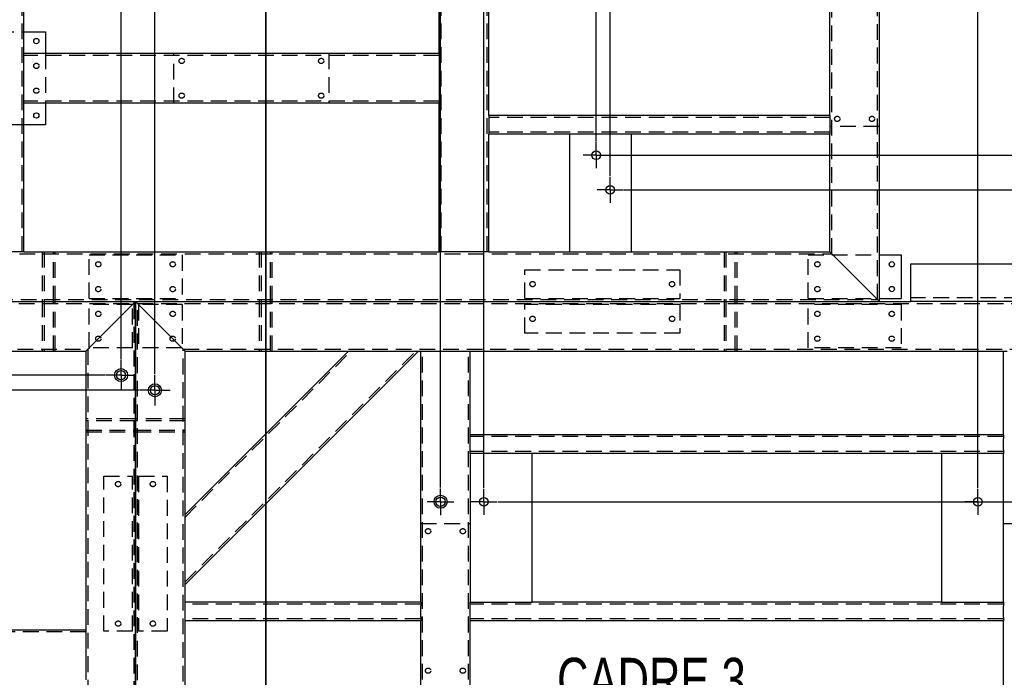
# Model space of a CAD drawing. Header units: millimetres. Extents: x 5 to 3649, y 4 to 418.
# Tile 90 of 105: x 3150 to 3229, y 265 to 318. Entities that reach past the tile are written whole.
import ezdxf

# ---------------------------------------------------------------- set-up
doc = ezdxf.new("R2010")
doc.units = ezdxf.units.MM
doc.header["$PDSIZE"] = -1
doc.linetypes.add('CENTERX2', pattern=[20.32, 12.7, -2.54, 2.54, -2.54])
doc.linetypes.add('HIDDEN', pattern=[1.905, 1.27, -0.635])
for name, color, linetype in [('COTES', 1, 'Continuous'), ('NOTES', 6, 'Continuous'), ('TRAIT-MIXTES', 3, 'CENTERX2'), ('TRAIT-TIRET', 2, 'HIDDEN')]:
    doc.layers.add(name, color=color, linetype=linetype)
doc.layers.add('TRAIT-FORT', color=4, linetype='Continuous', lineweight=25)
doc.styles.add('SLDTEXTSTYLE0', font='TXT', dxfattribs={"width": 0.75})
doc.dimstyles.new('SLDDIMSTYLE10', dxfattribs={"dimtxt": 3, "dimasz": 2, "dimexe": 0, "dimexo": 0.0625, "dimgap": 0.75, "dimtad": 0, "dimtih": 1, "dimtoh": 1, "dimdec": 0, "dimlfac": 20, "dimrnd": 1e-09, "dimzin": 12, "dimdsep": 46, "dimtxsty": 'SLDTEXTSTYLE0', "dimsah": 1, "dimcen": 0.09, "dimadec": 0, "dimazin": 3, "dimtfac": 1, "dimtdec": 0, "dimtofl": 0, "dimtmove": 0, "dimatfit": 3, "dimfxl": 1, "dimfrac": 2, "dimtolj": 1, "dimtzin": 12, "dimarcsym": 0})

# ---------------------------------------------------------------- blocks, each defined once
blk = doc.blocks.new('*D2358')
at = {"layer": 'COTES', "color": 0, "lineweight": -2, "transparency": 16777216}
for p, q in [((3150.622, 384.368), (3150.622, 388.368)), ((3148.606, 380.368), (3150.622, 384.368)), ((3148.606, 327.563), (3148.606, 380.368))]:
    blk.add_line(p, q, dxfattribs=at)
at = {"layer": 'Defpoints', "color": 0, "transparency": 16777216}
for p in [(3150.622, 388.368), (3148.606, 327.501), (3098.238, 295.118)]:
    blk.add_point(p, dxfattribs=at)
at = {"layer": 'COTES', "color": 0, "transparency": 16777216, "insert": (3150.622, 392.493), "char_height": 3, "attachment_point": 5, "rotation": 90, "style": 'SLDTEXTSTYLE0'}
blk.add_mtext('\\A1;1007', dxfattribs=at)
blk = doc.blocks.new('*D2359')
at = {"layer": 'COTES', "color": 0, "lineweight": -2, "transparency": 16777216}
for p, q in [((3157.032, 384.368), (3157.032, 388.368)), ((3158.066, 380.368), (3157.032, 384.368)), ((3158.066, 290.465), (3158.066, 380.368))]:
    blk.add_line(p, q, dxfattribs=at)
at = {"layer": 'Defpoints', "color": 0, "transparency": 16777216}
for p in [(3157.032, 388.368), (3098.238, 295.118), (3158.066, 290.402)]:
    blk.add_point(p, dxfattribs=at)
at = {"layer": 'COTES', "color": 0, "transparency": 16777216, "insert": (3157.032, 392.493), "char_height": 3, "attachment_point": 5, "rotation": 90, "style": 'SLDTEXTSTYLE0'}
blk.add_mtext('\\A1;1197', dxfattribs=at)
blk = doc.blocks.new('*D2360')
at = {"layer": 'COTES', "color": 0, "lineweight": -2, "transparency": 16777216}
for p, q in [((3161.842, 384.368), (3161.842, 388.368)), ((3160.807, 380.368), (3161.842, 384.368)), ((3160.807, 289.244), (3160.807, 380.368))]:
    blk.add_line(p, q, dxfattribs=at)
at = {"layer": 'Defpoints', "color": 0, "transparency": 16777216}
for p in [(3161.842, 388.368), (3098.238, 295.118), (3160.807, 289.182)]:
    blk.add_point(p, dxfattribs=at)
at = {"layer": 'COTES', "color": 0, "transparency": 16777216, "insert": (3161.842, 392.493), "char_height": 3, "attachment_point": 5, "rotation": 90, "style": 'SLDTEXTSTYLE0'}
blk.add_mtext('\\A1;1251', dxfattribs=at)
blk = doc.blocks.new('*D2361')
at = {"layer": 'COTES', "color": 0, "lineweight": -2, "transparency": 16777216}
for p, q in [((3177.63, 384.368), (3177.63, 388.368)), ((3181.788, 380.368), (3177.63, 384.368)), ((3181.788, 344.18), (3181.788, 380.368))]:
    blk.add_line(p, q, dxfattribs=at)
at = {"layer": 'Defpoints', "color": 0, "transparency": 16777216}
for p in [(3177.63, 388.368), (3181.788, 344.118), (3098.238, 295.118)]:
    blk.add_point(p, dxfattribs=at)
at = {"layer": 'COTES', "color": 0, "transparency": 16777216, "insert": (3177.63, 392.493), "char_height": 3, "attachment_point": 5, "rotation": 90, "style": 'SLDTEXTSTYLE0'}
blk.add_mtext('\\A1;1671', dxfattribs=at)
blk = doc.blocks.new('*D2362')
at = {"layer": 'COTES', "color": 0, "lineweight": -2, "transparency": 16777216}
for p, q in [((3182.44, 384.368), (3182.44, 388.368)), ((3182.912, 380.368), (3182.44, 384.368)), ((3182.912, 341.399), (3182.912, 380.368))]:
    blk.add_line(p, q, dxfattribs=at)
at = {"layer": 'Defpoints', "color": 0, "transparency": 16777216}
for p in [(3182.44, 388.368), (3182.912, 341.336), (3098.238, 295.118)]:
    blk.add_point(p, dxfattribs=at)
at = {"layer": 'COTES', "color": 0, "transparency": 16777216, "insert": (3182.44, 392.868), "char_height": 3, "attachment_point": 5, "rotation": 90, "style": 'SLDTEXTSTYLE0'}
blk.add_mtext('\\A1;1693', dxfattribs=at)
blk = doc.blocks.new('*D2363')
at = {"layer": 'COTES', "color": 0, "lineweight": -2, "transparency": 16777216}
for p, q in [((3187.25, 384.368), (3187.25, 388.368)), ((3183.838, 380.368), (3187.25, 384.368)), ((3183.838, 280.105), (3183.838, 380.368))]:
    blk.add_line(p, q, dxfattribs=at)
at = {"layer": 'Defpoints', "color": 0, "transparency": 16777216}
for p in [(3187.25, 388.368), (3098.238, 295.118), (3183.838, 280.043)]:
    blk.add_point(p, dxfattribs=at)
at = {"layer": 'COTES', "color": 0, "transparency": 16777216, "insert": (3187.25, 392.493), "char_height": 3, "attachment_point": 5, "rotation": 90, "style": 'SLDTEXTSTYLE0'}
blk.add_mtext('\\A1;1712', dxfattribs=at)
blk = doc.blocks.new('*D2364')
at = {"layer": 'COTES', "color": 0, "lineweight": -2, "transparency": 16777216}
for p, q in [((3192.06, 384.368), (3192.06, 388.368)), ((3187.338, 380.368), (3192.06, 384.368)), ((3187.338, 280.08), (3187.338, 380.368))]:
    blk.add_line(p, q, dxfattribs=at)
at = {"layer": 'Defpoints', "color": 0, "transparency": 16777216}
for p in [(3192.06, 388.368), (3098.238, 295.118), (3187.338, 280.018)]:
    blk.add_point(p, dxfattribs=at)
at = {"layer": 'COTES', "color": 0, "transparency": 16777216, "insert": (3192.06, 392.868), "char_height": 3, "attachment_point": 5, "rotation": 90, "style": 'SLDTEXTSTYLE0'}
blk.add_mtext('\\A1;1782', dxfattribs=at)
blk = doc.blocks.new('*D2365')
at = {"layer": 'COTES', "color": 0, "lineweight": -2, "transparency": 16777216}
for p, q in [((3196.87, 384.368), (3196.87, 388.368)), ((3196.398, 380.368), (3196.87, 384.368)), ((3196.398, 308.02), (3196.398, 380.368))]:
    blk.add_line(p, q, dxfattribs=at)
at = {"layer": 'Defpoints', "color": 0, "transparency": 16777216}
for p in [(3196.87, 388.368), (3196.398, 307.958), (3098.238, 295.118)]:
    blk.add_point(p, dxfattribs=at)
at = {"layer": 'COTES', "color": 0, "transparency": 16777216, "insert": (3196.87, 392.868), "char_height": 3, "attachment_point": 5, "rotation": 90, "style": 'SLDTEXTSTYLE0'}
blk.add_mtext('\\A1;1963', dxfattribs=at)
blk = doc.blocks.new('*D2366')
at = {"layer": 'COTES', "color": 0, "lineweight": -2, "transparency": 16777216}
for p, q in [((3201.68, 384.368), (3201.68, 388.368)), ((3197.522, 380.368), (3201.68, 384.368)), ((3197.522, 305.239), (3197.522, 380.368))]:
    blk.add_line(p, q, dxfattribs=at)
at = {"layer": 'Defpoints', "color": 0, "transparency": 16777216}
for p in [(3201.68, 388.368), (3197.522, 305.176), (3098.238, 295.118)]:
    blk.add_point(p, dxfattribs=at)
at = {"layer": 'COTES', "color": 0, "transparency": 16777216, "insert": (3201.68, 392.868), "char_height": 3, "attachment_point": 5, "rotation": 90, "style": 'SLDTEXTSTYLE0'}
blk.add_mtext('\\A1;1986', dxfattribs=at)
blk = doc.blocks.new('*D2367')
at = {"layer": 'COTES', "color": 0, "lineweight": -2, "transparency": 16777216}
for p, q in [((3226.533, 384.368), (3226.533, 388.368)), ((3227.188, 380.368), (3226.533, 384.368)), ((3227.188, 280.08), (3227.188, 380.368))]:
    blk.add_line(p, q, dxfattribs=at)
at = {"layer": 'Defpoints', "color": 0, "transparency": 16777216}
for p in [(3226.533, 388.368), (3098.238, 295.118), (3227.188, 280.018)]:
    blk.add_point(p, dxfattribs=at)
at = {"layer": 'COTES', "color": 0, "transparency": 16777216, "insert": (3226.533, 393.243), "char_height": 3, "attachment_point": 5, "rotation": 90, "style": 'SLDTEXTSTYLE0'}
blk.add_mtext('\\A1;2579', dxfattribs=at)
blk = doc.blocks.new('*D2368')
at = {"layer": 'COTES', "color": 0, "lineweight": -2, "transparency": 16777216}
for p, q in [((3231.343, 384.368), (3231.343, 388.368)), ((3230.688, 380.368), (3231.343, 384.368)), ((3230.688, 280.255), (3230.688, 380.368))]:
    blk.add_line(p, q, dxfattribs=at)
at = {"layer": 'Defpoints', "color": 0, "transparency": 16777216}
for p in [(3231.343, 388.368), (3098.238, 295.118), (3230.688, 280.193)]:
    blk.add_point(p, dxfattribs=at)
at = {"layer": 'COTES', "color": 0, "transparency": 16777216, "insert": (3231.343, 393.243), "char_height": 3, "attachment_point": 5, "rotation": 90, "style": 'SLDTEXTSTYLE0'}
blk.add_mtext('\\A1;2649', dxfattribs=at)
blk = doc.blocks.new('*D2369')
at = {"layer": 'COTES', "color": 0, "lineweight": -2, "transparency": 16777216}
blk.add_line((3270.863, 297.855), (3270.863, 388.368), dxfattribs=at)
at = {"layer": 'Defpoints', "color": 0, "transparency": 16777216}
for p in [(3270.863, 388.368), (3270.863, 297.793), (3098.238, 295.118)]:
    blk.add_point(p, dxfattribs=at)
at = {"layer": 'COTES', "color": 0, "transparency": 16777216, "insert": (3270.863, 393.243), "char_height": 3, "attachment_point": 5, "rotation": 90, "style": 'SLDTEXTSTYLE0'}
blk.add_mtext('\\A1;3452', dxfattribs=at)
blk = doc.blocks.new('*D2370')
at = {"layer": 'COTES', "color": 0, "lineweight": -2, "transparency": 16777216}
blk.add_line((3277.613, 297.855), (3277.613, 388.368), dxfattribs=at)
at = {"layer": 'Defpoints', "color": 0, "transparency": 16777216}
for p in [(3277.613, 388.368), (3277.613, 297.793), (3098.238, 295.118)]:
    blk.add_point(p, dxfattribs=at)
at = {"layer": 'COTES', "color": 0, "transparency": 16777216, "insert": (3277.613, 393.243), "char_height": 3, "attachment_point": 5, "rotation": 90, "style": 'SLDTEXTSTYLE0'}
blk.add_mtext('\\A1;3587', dxfattribs=at)
blk = doc.blocks.new('*D2371')
at = {"layer": 'COTES', "color": 0, "lineweight": -2, "transparency": 16777216}
blk.add_line((3284.363, 297.855), (3284.363, 388.368), dxfattribs=at)
at = {"layer": 'Defpoints', "color": 0, "transparency": 16777216}
for p in [(3284.363, 388.368), (3284.363, 297.793), (3098.238, 295.118)]:
    blk.add_point(p, dxfattribs=at)
at = {"layer": 'COTES', "color": 0, "transparency": 16777216, "insert": (3284.363, 393.243), "char_height": 3, "attachment_point": 5, "rotation": 90, "style": 'SLDTEXTSTYLE0'}
blk.add_mtext('\\A1;3722', dxfattribs=at)
blk = doc.blocks.new('*D2372')
at = {"layer": 'COTES', "color": 0, "lineweight": -2, "transparency": 16777216}
blk.add_line((3297.238, 295.18), (3297.238, 388.368), dxfattribs=at)
at = {"layer": 'Defpoints', "color": 0, "transparency": 16777216}
for p in [(3297.238, 388.368), (3098.238, 295.118), (3297.238, 295.118)]:
    blk.add_point(p, dxfattribs=at)
at = {"layer": 'COTES', "color": 0, "transparency": 16777216, "insert": (3297.238, 393.055), "char_height": 3, "attachment_point": 5, "rotation": 90, "style": 'SLDTEXTSTYLE0'}
blk.add_mtext('\\A1;3980', dxfattribs=at)
blk = doc.blocks.new('*D2400')
at = {"layer": 'COTES', "color": 0, "lineweight": -2, "transparency": 16777216}
for p, q in [((3086.904, 290.972), (3082.904, 290.972)), ((3090.904, 289.177), (3086.904, 290.972)), ((3156.779, 289.177), (3090.904, 289.177))]:
    blk.add_line(p, q, dxfattribs=at)
at = {"layer": 'Defpoints', "color": 0, "transparency": 16777216}
for p in [(3111.738, 352.618), (3082.904, 290.972), (3156.841, 289.177)]:
    blk.add_point(p, dxfattribs=at)
at = {"layer": 'COTES', "color": 0, "transparency": 16777216, "insert": (3078.404, 290.972), "char_height": 3, "attachment_point": 5, "style": 'SLDTEXTSTYLE0'}
blk.add_mtext('\\A1;1269', dxfattribs=at)
blk = doc.blocks.new('*D2401')
at = {"layer": 'COTES', "color": 0, "lineweight": -2, "transparency": 16777216}
for p, q in [((3090.904, 287.957), (3086.904, 286.162)), ((3159.52, 287.957), (3090.904, 287.957)), ((3086.904, 286.162), (3082.904, 286.162))]:
    blk.add_line(p, q, dxfattribs=at)
at = {"layer": 'Defpoints', "color": 0, "transparency": 16777216}
for p in [(3111.738, 352.618), (3159.582, 287.957), (3082.904, 286.162)]:
    blk.add_point(p, dxfattribs=at)
at = {"layer": 'COTES', "color": 0, "transparency": 16777216, "insert": (3078.404, 286.162), "char_height": 3, "attachment_point": 5, "style": 'SLDTEXTSTYLE0'}
blk.add_mtext('\\A1;1293', dxfattribs=at)
blk = doc.blocks.new('*D2410')
at = {"layer": 'COTES', "color": 0, "lineweight": -2, "transparency": 16777216}
for p, q in [((3086.904, 215.074), (3082.904, 215.074)), ((3090.904, 213.279), (3086.904, 215.074)), ((3159.52, 213.279), (3090.904, 213.279))]:
    blk.add_line(p, q, dxfattribs=at)
at = {"layer": 'Defpoints', "color": 0, "transparency": 16777216}
for p in [(3111.738, 352.618), (3082.904, 215.074), (3159.582, 213.279)]:
    blk.add_point(p, dxfattribs=at)
at = {"layer": 'COTES', "color": 0, "transparency": 16777216, "insert": (3078.029, 215.074), "char_height": 3, "attachment_point": 5, "style": 'SLDTEXTSTYLE0'}
blk.add_mtext('\\A1;2787', dxfattribs=at)
blk = doc.blocks.new('*D2411')
at = {"layer": 'COTES', "color": 0, "lineweight": -2, "transparency": 16777216}
for p, q in [((3090.904, 212.059), (3086.904, 210.264)), ((3156.779, 212.059), (3090.904, 212.059)), ((3086.904, 210.264), (3082.904, 210.264))]:
    blk.add_line(p, q, dxfattribs=at)
at = {"layer": 'Defpoints', "color": 0, "transparency": 16777216}
for p in [(3111.738, 352.618), (3156.841, 212.059), (3082.904, 210.264)]:
    blk.add_point(p, dxfattribs=at)
at = {"layer": 'COTES', "color": 0, "transparency": 16777216, "insert": (3078.779, 210.264), "char_height": 3, "attachment_point": 5, "style": 'SLDTEXTSTYLE0'}
blk.add_mtext('\\A1;2811', dxfattribs=at)
blk = doc.blocks.new('*D2414')
at = {"layer": 'COTES', "color": 0, "lineweight": -2, "transparency": 16777216}
blk.add_line((3202.068, 189.083), (3082.904, 189.083), dxfattribs=at)
at = {"layer": 'Defpoints', "color": 0, "transparency": 16777216}
for p in [(3111.738, 352.618), (3082.904, 189.083), (3202.13, 189.083)]:
    blk.add_point(p, dxfattribs=at)
at = {"layer": 'COTES', "color": 0, "transparency": 16777216, "insert": (3078.404, 189.083), "char_height": 3, "attachment_point": 5, "style": 'SLDTEXTSTYLE0'}
blk.add_mtext('\\A1;3271', dxfattribs=at)
blk = doc.blocks.new('*D2415')
at = {"layer": 'COTES', "color": 0, "lineweight": -2, "transparency": 16777216}
for p, q in [((3086.904, 164.692), (3082.904, 164.692)), ((3090.904, 163.678), (3086.904, 164.692)), ((3212.332, 163.678), (3090.904, 163.678))]:
    blk.add_line(p, q, dxfattribs=at)
at = {"layer": 'Defpoints', "color": 0, "transparency": 16777216}
for p in [(3111.738, 352.618), (3082.904, 164.692), (3212.395, 163.678)]:
    blk.add_point(p, dxfattribs=at)
at = {"layer": 'COTES', "color": 0, "transparency": 16777216, "insert": (3078.029, 164.692), "char_height": 3, "attachment_point": 5, "style": 'SLDTEXTSTYLE0'}
blk.add_mtext('\\A1;3779', dxfattribs=at)
blk = doc.blocks.new('*D2416')
at = {"layer": 'COTES', "color": 0, "lineweight": -2, "transparency": 16777216}
for p, q in [((3090.904, 160.896), (3086.904, 159.882)), ((3213.456, 160.896), (3090.904, 160.896)), ((3086.904, 159.882), (3082.904, 159.882))]:
    blk.add_line(p, q, dxfattribs=at)
at = {"layer": 'Defpoints', "color": 0, "transparency": 16777216}
for p in [(3111.738, 352.618), (3213.518, 160.896), (3082.904, 159.882)]:
    blk.add_point(p, dxfattribs=at)
at = {"layer": 'COTES', "color": 0, "transparency": 16777216, "insert": (3078.029, 159.882), "char_height": 3, "attachment_point": 5, "style": 'SLDTEXTSTYLE0'}
blk.add_mtext('\\A1;3834', dxfattribs=at)
blk = doc.blocks.new('*D2417')
at = {"layer": 'COTES', "color": 0, "lineweight": -2, "transparency": 16777216}
blk.add_line((3159.176, 151.618), (3082.904, 151.618), dxfattribs=at)
at = {"layer": 'Defpoints', "color": 0, "transparency": 16777216}
for p in [(3111.738, 352.618), (3082.904, 151.618), (3159.238, 151.618)]:
    blk.add_point(p, dxfattribs=at)
at = {"layer": 'COTES', "color": 0, "transparency": 16777216, "insert": (3078.404, 151.618), "char_height": 3, "attachment_point": 5, "style": 'SLDTEXTSTYLE0'}
blk.add_mtext('\\A1;4020', dxfattribs=at)
blk = doc.blocks.new('*D2419')
at = {"layer": 'COTES', "color": 0, "lineweight": -2, "transparency": 16777216}
for p, q in [((3300.988, 306.908), (3304.988, 307.922)), ((3304.988, 307.922), (3308.988, 307.922)), ((3197.51, 306.908), (3300.988, 306.908))]:
    blk.add_line(p, q, dxfattribs=at)
at = {"layer": 'Defpoints', "color": 0, "transparency": 16777216}
for p in [(3219.238, 352.618), (3308.988, 307.922), (3197.448, 306.908)]:
    blk.add_point(p, dxfattribs=at)
at = {"layer": 'COTES', "color": 0, "transparency": 16777216, "insert": (3312.363, 307.922), "char_height": 3, "attachment_point": 5, "style": 'SLDTEXTSTYLE0'}
blk.add_mtext('\\A1;914', dxfattribs=at)
blk = doc.blocks.new('*D2420')
at = {"layer": 'COTES', "color": 0, "lineweight": -2, "transparency": 16777216}
for p, q in [((3198.634, 304.126), (3300.988, 304.126)), ((3300.988, 304.126), (3304.988, 303.112)), ((3304.988, 303.112), (3308.988, 303.112))]:
    blk.add_line(p, q, dxfattribs=at)
at = {"layer": 'Defpoints', "color": 0, "transparency": 16777216}
for p in [(3219.238, 352.618), (3198.572, 304.126), (3308.988, 303.112)]:
    blk.add_point(p, dxfattribs=at)
at = {"layer": 'COTES', "color": 0, "transparency": 16777216, "insert": (3312.551, 303.112), "char_height": 3, "attachment_point": 5, "style": 'SLDTEXTSTYLE0'}
blk.add_mtext('\\A1;970', dxfattribs=at)
blk = doc.blocks.new('*D2421')
at = {"layer": 'COTES', "color": 0, "lineweight": -2, "transparency": 16777216}
blk.add_line((3188.451, 278.968), (3308.988, 278.968), dxfattribs=at)
at = {"layer": 'Defpoints', "color": 0, "transparency": 16777216}
for p in [(3219.238, 352.618), (3188.388, 278.968), (3308.988, 278.968)]:
    blk.add_point(p, dxfattribs=at)
at = {"layer": 'COTES', "color": 0, "transparency": 16777216, "insert": (3313.488, 278.968), "char_height": 3, "attachment_point": 5, "style": 'SLDTEXTSTYLE0'}
blk.add_mtext('\\A1;1473', dxfattribs=at)
blk = doc.blocks.new('*D2422')
at = {"layer": 'COTES', "color": 0, "lineweight": -2, "transparency": 16777216}
blk.add_line((3188.476, 222.268), (3308.988, 222.268), dxfattribs=at)
at = {"layer": 'Defpoints', "color": 0, "transparency": 16777216}
for p in [(3219.238, 352.618), (3188.413, 222.268), (3308.988, 222.268)]:
    blk.add_point(p, dxfattribs=at)
at = {"layer": 'COTES', "color": 0, "transparency": 16777216, "insert": (3313.676, 222.268), "char_height": 3, "attachment_point": 5, "style": 'SLDTEXTSTYLE0'}
blk.add_mtext('\\A1;2607', dxfattribs=at)
blk = doc.blocks.new('*D2423')
at = {"layer": 'COTES', "color": 0, "lineweight": -2, "transparency": 16777216}
for p, q in [((3300.988, 203.58), (3304.988, 204.802)), ((3304.988, 204.802), (3308.988, 204.802)), ((3240.175, 203.58), (3300.988, 203.58))]:
    blk.add_line(p, q, dxfattribs=at)
at = {"layer": 'Defpoints', "color": 0, "transparency": 16777216}
for p in [(3219.238, 352.618), (3308.988, 204.802), (3240.112, 203.58)]:
    blk.add_point(p, dxfattribs=at)
at = {"layer": 'COTES', "color": 0, "transparency": 16777216, "insert": (3313.488, 204.802), "char_height": 3, "attachment_point": 5, "style": 'SLDTEXTSTYLE0'}
blk.add_mtext('\\A1;2981', dxfattribs=at)
blk = doc.blocks.new('*D2424')
at = {"layer": 'COTES', "color": 0, "lineweight": -2, "transparency": 16777216}
for p, q in [((3241.299, 200.798), (3300.988, 200.798)), ((3300.988, 200.798), (3304.988, 199.784)), ((3304.988, 199.784), (3308.988, 199.784))]:
    blk.add_line(p, q, dxfattribs=at)
at = {"layer": 'Defpoints', "color": 0, "transparency": 16777216}
for p in [(3219.238, 352.618), (3241.236, 200.798), (3308.988, 199.784)]:
    blk.add_point(p, dxfattribs=at)
at = {"layer": 'COTES', "color": 0, "transparency": 16777216, "insert": (3313.676, 199.784), "char_height": 3, "attachment_point": 5, "style": 'SLDTEXTSTYLE0'}
blk.add_mtext('\\A1;3036', dxfattribs=at)
blk = doc.blocks.new('*D2425')
at = {"layer": 'COTES', "color": 0, "lineweight": -2, "transparency": 16777216}
blk.add_line((3285.476, 189.493), (3308.988, 189.493), dxfattribs=at)
at = {"layer": 'Defpoints', "color": 0, "transparency": 16777216}
for p in [(3219.238, 352.618), (3285.413, 189.493), (3308.988, 189.493)]:
    blk.add_point(p, dxfattribs=at)
at = {"layer": 'COTES', "color": 0, "transparency": 16777216, "insert": (3313.863, 189.493), "char_height": 3, "attachment_point": 5, "style": 'SLDTEXTSTYLE0'}
blk.add_mtext('\\A1;3263', dxfattribs=at)
blk = doc.blocks.new('*D2426')
at = {"layer": 'COTES', "color": 0, "lineweight": -2, "transparency": 16777216}
for p, q in [((3300.988, 178.175), (3304.988, 179.189)), ((3304.988, 179.189), (3308.988, 179.189)), ((3250.439, 178.175), (3300.988, 178.175))]:
    blk.add_line(p, q, dxfattribs=at)
at = {"layer": 'Defpoints', "color": 0, "transparency": 16777216}
for p in [(3219.238, 352.618), (3308.988, 179.189), (3250.377, 178.175)]:
    blk.add_point(p, dxfattribs=at)
at = {"layer": 'COTES', "color": 0, "transparency": 16777216, "insert": (3313.863, 179.189), "char_height": 3, "attachment_point": 5, "style": 'SLDTEXTSTYLE0'}
blk.add_mtext('\\A1;3489', dxfattribs=at)
blk = doc.blocks.new('*D2427')
at = {"layer": 'COTES', "color": 0, "lineweight": -2, "transparency": 16777216}
for p, q in [((3251.563, 175.393), (3300.988, 175.393)), ((3300.988, 175.393), (3304.988, 174.379)), ((3304.988, 174.379), (3308.988, 174.379))]:
    blk.add_line(p, q, dxfattribs=at)
at = {"layer": 'Defpoints', "color": 0, "transparency": 16777216}
for p in [(3219.238, 352.618), (3251.5, 175.393), (3308.988, 174.379)]:
    blk.add_point(p, dxfattribs=at)
at = {"layer": 'COTES', "color": 0, "transparency": 16777216, "insert": (3313.863, 174.379), "char_height": 3, "attachment_point": 5, "style": 'SLDTEXTSTYLE0'}
blk.add_mtext('\\A1;3544', dxfattribs=at)
blk = doc.blocks.new('*D2428')
at = {"layer": 'COTES', "color": 0, "lineweight": -2, "transparency": 16777216}
blk.add_line((3258.301, 151.618), (3308.988, 151.618), dxfattribs=at)
at = {"layer": 'Defpoints', "color": 0, "transparency": 16777216}
for p in [(3219.238, 352.618), (3258.238, 151.618), (3308.988, 151.618)]:
    blk.add_point(p, dxfattribs=at)
at = {"layer": 'COTES', "color": 0, "transparency": 16777216, "insert": (3313.488, 151.618), "char_height": 3, "attachment_point": 5, "style": 'SLDTEXTSTYLE0'}
blk.add_mtext('\\A1;4020', dxfattribs=at)
blk = doc.blocks.new('SW_CENTERMARKSYMBOL_501')
at = {"layer": 'TRAIT-MIXTES', "color": 0}
for p, q in [((0, 0.7), (0, 1.05)), ((-0.7, 0), (-1.05, 0)), ((0, 0), (-0.7, 0)), ((0, 0), (0, 0.7)), ((0, 0), (0, -0.7)), ((0, 0), (0.7, 0)), ((0.7, 0), (1.05, 0)), ((0, -0.7), (0, -1.05))]:
    blk.add_line(p, q, dxfattribs=at)
blk = doc.blocks.new('SW_CENTERMARKSYMBOL_502')
at = {"layer": 'TRAIT-MIXTES', "color": 0}
for p, q in [((0, 0.7), (0, 1.05)), ((-0.7, 0), (-1.05, 0)), ((0, 0), (-0.7, 0)), ((0, 0), (0, 0.7)), ((0, 0), (0, -0.7)), ((0, 0), (0.7, 0)), ((0.7, 0), (1.05, 0)), ((0, -0.7), (0, -1.05))]:
    blk.add_line(p, q, dxfattribs=at)
blk = doc.blocks.new('SW_CENTERMARKSYMBOL_508')
at = {"layer": 'TRAIT-MIXTES', "color": 0}
for p, q in [((0, 0.7), (0, 1.225)), ((-0.7, 0), (-1.225, 0)), ((0, 0), (-0.7, 0)), ((0, 0), (0, 0.7)), ((0, 0), (0, -0.7)), ((0, 0), (0.7, 0)), ((0.7, 0), (1.225, 0)), ((0, -0.7), (0, -1.225))]:
    blk.add_line(p, q, dxfattribs=at)
blk = doc.blocks.new('SW_CENTERMARKSYMBOL_509')
at = {"layer": 'TRAIT-MIXTES', "color": 0}
for p, q in [((0, 0.7), (0, 1.225)), ((-0.7, 0), (-1.225, 0)), ((0, 0), (-0.7, 0)), ((0, 0), (0, 0.7)), ((0, 0), (0, -0.7)), ((0, 0), (0.7, 0)), ((0.7, 0), (1.225, 0)), ((0, -0.7), (0, -1.225))]:
    blk.add_line(p, q, dxfattribs=at)
blk = doc.blocks.new('SW_CENTERMARKSYMBOL_510')
at = {"layer": 'TRAIT-MIXTES', "color": 0}
for p, q in [((0, 0.7), (0, 1.075)), ((-0.7, 0), (-1.075, 0)), ((0, 0), (-0.7, 0)), ((0, 0), (0, 0.7)), ((0, 0), (0, -0.7)), ((0, 0), (0.7, 0)), ((0.7, 0), (1.075, 0)), ((0, -0.7), (0, -1.075))]:
    blk.add_line(p, q, dxfattribs=at)
blk = doc.blocks.new('SW_CENTERMARKSYMBOL_511')
at = {"layer": 'TRAIT-MIXTES', "color": 0}
for p, q in [((0, 0.7), (0, 1.05)), ((-0.7, 0), (-1.05, 0)), ((0, 0), (-0.7, 0)), ((0, 0), (0, 0.7)), ((0, 0), (0, -0.7)), ((0, 0), (0.7, 0)), ((0.7, 0), (1.05, 0)), ((0, -0.7), (0, -1.05))]:
    blk.add_line(p, q, dxfattribs=at)
blk = doc.blocks.new('SW_CENTERMARKSYMBOL_512')
at = {"layer": 'TRAIT-MIXTES', "color": 0}
for p, q in [((0, 0.7), (0, 1.05)), ((-0.7, 0), (-1.05, 0)), ((0, 0), (-0.7, 0)), ((0, 0), (0, 0.7)), ((0, 0), (0, -0.7)), ((0, 0), (0.7, 0)), ((0.7, 0), (1.05, 0)), ((0, -0.7), (0, -1.05))]:
    blk.add_line(p, q, dxfattribs=at)

msp = doc.modelspace()

# ---------------------------------------------------------------- linework, layer by layer
at = {"lineweight": 35}
msp.add_line((3169.738158, 359.575634), (3169.738158, 125.327963), dxfattribs=at)
at = {"layer": 'TRAIT-FORT', "lineweight": 25}
for p, q in [((3219.238159, 295.118026), (3219.238159, 352.617911)), ((3150.238159, 315.117911), (3150.238159, 320.617751)), ((3183.738157, 315.117911), (3183.738157, 320.617751)), ((3187.738159, 310.117797), (3187.738159, 320.617751)), ((3215.238163, 310.117797), (3215.238163, 320.617751)), ((3150.238159, 316.867904), (3151.988158, 316.867904)), ((3151.988158, 316.867904), (3151.988158, 315.117911)), ((3183.738157, 315.117911), (3150.238159, 315.117911)), ((3150.238159, 314.817885), (3150.238159, 315.117911)), ((3150.238159, 311.418036), (3150.238159, 314.817885)), ((3183.738157, 315.117911), (3183.738157, 314.817885)), ((3183.738157, 314.817885), (3183.738157, 311.418036)), ((3150.238159, 311.11801), (3150.238159, 311.418036)), ((3183.738157, 311.418036), (3183.738157, 311.11801)), ((3183.738157, 311.11801), (3150.238159, 311.11801)), ((3150.238159, 299.117927), (3150.238159, 311.11801)), ((3151.988158, 311.11801), (3151.988158, 309.368018)), ((3183.738157, 299.117927), (3183.738157, 311.11801)), ((3215.238163, 310.117797), (3187.738159, 310.117797)), ((3187.738159, 310.117797), (3187.738159, 309.817771)), ((3187.738159, 309.817771), (3187.738159, 308.917884)), ((3215.238163, 310.117797), (3215.238163, 309.817771)), ((3215.238163, 309.817771), (3215.238163, 308.917884)), ((3151.988158, 309.368018), (3150.238159, 309.368018)), ((3187.738159, 308.917884), (3187.738159, 308.617858)), ((3187.738159, 299.117927), (3187.738159, 308.617858)), ((3194.238159, 308.617858), (3187.738159, 308.617858)), ((3194.238159, 308.617858), (3194.238159, 299.117927)), ((3199.23816, 308.617858), (3194.238159, 308.617858)), ((3215.238163, 308.617858), (3199.23816, 308.617858)), ((3199.23816, 299.117927), (3199.23816, 308.617858)), ((3215.238163, 308.917884), (3215.238163, 308.617858)), ((3215.238163, 299.117927), (3215.238163, 308.617858)), ((3149.938157, 299.117927), (3146.538159, 299.117927)), ((3150.238159, 299.117927), (3149.938157, 299.117927)), ((3150.238159, 299.117927), (3183.738157, 299.117927)), ((3184.038159, 299.117927), (3183.738157, 299.117927)), ((3187.438157, 299.117927), (3184.038159, 299.117927)), ((3187.738159, 299.117927), (3187.438157, 299.117927)), ((3187.738159, 299.117927), (3194.238159, 299.117927)), ((3194.238159, 299.117927), (3199.23816, 299.117927)), ((3199.23816, 299.117927), (3215.238163, 299.117927)), ((3218.938157, 295.418052), (3215.538153, 298.817901)), ((3219.238159, 298.867873), (3220.988163, 298.867873)), ((3220.988163, 298.867873), (3220.988163, 295.367888)), ((3221.738157, 298.117904), (3221.738157, 295.118026)), ((3257.238159, 298.117904), (3221.738157, 298.117904)), ((3098.238158, 295.118026), (3159.238157, 295.118026)), ((3111.738158, 295.118026), (3219.238159, 295.118026)), ((3158.93816, 294.818), (3155.538157, 291.41796)), ((3159.238157, 295.118026), (3221.738157, 295.118026)), ((3159.238157, 220.617942), (3159.238157, 295.118026)), ((3159.238157, 295.118026), (3159.238157, 191.117934)), ((3162.938157, 291.41796), (3159.538159, 294.818)), ((3219.238159, 295.367888), (3220.988163, 295.367888)), ((3257.238159, 295.118026), (3221.738157, 295.118026)), ((3139.738157, 291.117934), (3155.23816, 291.117934)), ((3155.23816, 291.117934), (3155.23816, 268.617896)), ((3163.238159, 272.289542), (3182.066587, 291.117934)), ((3163.238159, 277.946357), (3176.40973, 291.117934)), ((3163.238159, 291.117934), (3176.40973, 291.117934)), ((3163.238159, 277.946357), (3163.238159, 291.117934)), ((3176.40973, 291.117934), (3176.833996, 291.117934)), ((3176.833996, 291.117934), (3181.642321, 291.117934)), ((3181.642321, 291.117934), (3182.066587, 291.117934)), ((3182.066587, 291.117934), (3182.238159, 291.117934)), ((3182.238159, 270.867995), (3182.238159, 291.117934)), ((3182.238159, 291.117934), (3182.538161, 291.117934)), ((3182.538161, 291.117934), (3185.938159, 291.117934)), ((3185.938159, 291.117934), (3186.238161, 291.117934)), ((3186.238161, 284.368018), (3186.238161, 291.117934)), ((3186.238161, 291.117934), (3229.238161, 291.117934)), ((3229.238161, 284.368018), (3229.238161, 291.117934)), ((3229.238161, 291.117934), (3229.538163, 291.117934)), ((3229.238161, 284.368018), (3186.238161, 284.368018)), ((3186.238161, 284.067992), (3186.238161, 284.368018)), ((3229.238161, 284.368018), (3229.238161, 284.067992)), ((3186.238161, 283.167914), (3186.238161, 284.067992)), ((3229.238161, 283.167914), (3229.238161, 284.067992)), ((3186.238161, 282.867888), (3186.238161, 283.167914)), ((3191.238156, 282.867888), (3186.238161, 282.867888)), ((3186.238161, 282.867888), (3186.238161, 270.867995)), ((3224.238154, 282.867888), (3191.238156, 282.867888)), ((3191.238156, 270.867995), (3191.238156, 282.867888)), ((3224.238154, 282.867888), (3224.238154, 270.867995)), ((3229.238161, 282.867888), (3224.238154, 282.867888)), ((3229.238161, 283.167914), (3229.238161, 282.867888)), ((3229.238161, 270.867995), (3229.238161, 282.867888)), ((3163.238159, 277.522162), (3163.238159, 277.946357)), ((3163.238159, 272.713736), (3163.238159, 277.522162)), ((3163.238159, 272.289542), (3163.238159, 272.713736)), ((3163.238159, 270.867995), (3163.238159, 272.289542)), ((3163.238159, 270.567969), (3163.238159, 270.867995)), ((3182.238159, 270.867995), (3163.238159, 270.867995)), ((3182.238159, 270.867995), (3182.238159, 270.567969)), ((3186.238161, 270.567969), (3186.238161, 270.867995)), ((3186.238161, 270.867995), (3191.238156, 270.867995)), ((3224.238154, 270.867995), (3191.238156, 270.867995)), ((3224.238154, 270.867995), (3229.238161, 270.867995)), ((3229.238161, 270.867995), (3229.238161, 270.567969)), ((3163.238159, 269.667891), (3163.238159, 270.567969)), ((3182.238159, 269.667891), (3182.238159, 270.567969)), ((3186.238161, 269.667891), (3186.238161, 270.567969)), ((3229.238161, 269.667891), (3229.238161, 270.567969)), ((3163.238159, 269.368056), (3163.238159, 269.667891)), ((3163.238159, 261.367873), (3163.238159, 269.368056)), ((3182.238159, 269.368056), (3163.238159, 269.368056)), ((3182.238159, 269.667891), (3182.238159, 269.368056)), ((3182.238159, 261.367873), (3182.238159, 269.368056)), ((3186.238161, 269.368056), (3186.238161, 269.667891)), ((3186.238161, 261.367873), (3186.238161, 269.368056)), ((3229.238161, 269.368056), (3186.238161, 269.368056)), ((3229.238161, 269.667891), (3229.238161, 269.368056)), ((3229.238161, 261.367873), (3229.238161, 269.368056)), ((3155.23816, 268.617896), (3139.738157, 268.617896)), ((3155.23816, 268.617896), (3155.23816, 268.31787)), ((3155.23816, 268.31787), (3155.23816, 264.918021)), ((3155.23816, 264.918021), (3155.23816, 264.617995))]:
    msp.add_line(p, q, dxfattribs=at)
at = {"layer": 'TRAIT-FORT', "lineweight": 25, "flags": 128}
for points in [[(3215.538153, 298.817901), (3215.479633, 298.876456), (3215.423354, 298.932723), (3215.371486, 298.984603), (3215.326032, 299.030188), (3215.288719, 299.067382), (3215.260991, 299.095038), (3215.243921, 299.112204), (3215.238163, 299.117927)], [(3215.238163, 299.117927), (3215.242717, 299.113349), (3215.256247, 299.099807), (3215.278348, 299.077681), (3215.308341, 299.047736), (3215.34532, 299.010734), (3215.388164, 298.968009), (3215.43555, 298.920516), (3215.486059, 298.869971), (3215.538153, 298.817901)], [(3159.238157, 295.118026), (3159.233603, 295.113448), (3159.220067, 295.099906), (3159.197965, 295.077781), (3159.167972, 295.047835), (3159.130993, 295.010833), (3159.088156, 294.967917), (3159.040764, 294.920615), (3158.990255, 294.87007), (3158.93816, 294.818)], [(3158.93816, 294.818), (3158.996686, 294.876555), (3159.052965, 294.932822), (3159.104827, 294.984702), (3159.150287, 295.030097), (3159.1876, 295.067481), (3159.215322, 295.095138), (3159.232393, 295.112113), (3159.238157, 295.118026)], [(3159.538159, 294.818), (3159.486064, 294.87007), (3159.435549, 294.920615), (3159.388158, 294.967917), (3159.34532, 295.010833), (3159.308347, 295.047835), (3159.278348, 295.077781), (3159.256253, 295.099906), (3159.242716, 295.113448), (3159.238157, 295.118026)], [(3159.238157, 295.118026), (3159.242716, 295.113448), (3159.256253, 295.099906), (3159.278348, 295.077781), (3159.308347, 295.047835), (3159.34532, 295.010833), (3159.388158, 294.967917), (3159.435549, 294.920615), (3159.486064, 294.87007), (3159.538159, 294.818)], [(3219.238159, 295.118026), (3219.233605, 295.122603), (3219.220063, 295.136146), (3219.197962, 295.15808), (3219.167969, 295.188216), (3219.13099, 295.225219), (3219.088158, 295.267943), (3219.04076, 295.315436), (3218.990251, 295.36579), (3218.938157, 295.418052)], [(3218.938157, 295.418052), (3218.990251, 295.36579), (3219.04076, 295.315436), (3219.088158, 295.267943), (3219.13099, 295.225219), (3219.167969, 295.188216), (3219.197962, 295.15808), (3219.220063, 295.136146), (3219.233605, 295.122603), (3219.238159, 295.118026)], [(3155.538157, 291.41796), (3155.486062, 291.365889), (3155.435553, 291.315345), (3155.388156, 291.268043), (3155.345324, 291.225127), (3155.308345, 291.188125), (3155.278352, 291.158179), (3155.25625, 291.136054), (3155.242714, 291.122512), (3155.23816, 291.117934)], [(3155.23816, 291.117934), (3155.242714, 291.122512), (3155.25625, 291.136054), (3155.278352, 291.158179), (3155.308345, 291.188125), (3155.345324, 291.225127), (3155.388156, 291.268043), (3155.435553, 291.315345), (3155.486062, 291.365889), (3155.538157, 291.41796)], [(3163.238159, 291.117934), (3163.232395, 291.123656), (3163.215324, 291.140822), (3163.187596, 291.168479), (3163.15029, 291.205863), (3163.104829, 291.251258), (3163.052961, 291.303138), (3162.996682, 291.359404), (3162.938157, 291.41796)], [(3162.938157, 291.41796), (3162.996682, 291.359404), (3163.052961, 291.303138), (3163.104829, 291.251258), (3163.15029, 291.205863), (3163.187596, 291.168479), (3163.215324, 291.140822), (3163.232395, 291.123656), (3163.238159, 291.117934)]]:
    msp.add_lwpolyline(points, dxfattribs=at)
at = {"layer": 'TRAIT-FORT', "lineweight": 25}
for centre, radius in [((3151.238158, 316.117963), 0.2125), ((3151.238158, 310.117963), 0.2125), ((3196.397815, 306.907793), 0.35), ((3197.521635, 304.126241), 0.35), ((3220.238158, 298.117963), 0.2125), ((3220.238158, 296.117963), 0.2125), ((3158.066477, 289.177146), 0.525), ((3158.066477, 289.177146), 0.375), ((3160.807114, 287.956937), 0.525), ((3160.807114, 287.956937), 0.375), ((3183.838145, 278.967829), 0.525), ((3183.838145, 278.967829), 0.375), ((3187.338145, 278.967829), 0.35), ((3227.188145, 278.967829), 0.35)]:
    msp.add_circle(centre, radius, dxfattribs=at)
at = {"layer": 'TRAIT-TIRET'}
for p, q in [((3219.088158, 295.267943), (3219.088158, 352.467994)), ((3215.388164, 298.968009), (3215.388164, 348.767928)), ((3150.088158, 299.117927), (3150.088158, 348.61801)), ((3183.888158, 299.117927), (3183.888158, 348.61801)), ((3187.588158, 299.117927), (3187.588158, 348.61801)), ((3146.238157, 316.867904), (3150.238159, 316.867904)), ((3183.738157, 314.967994), (3150.238159, 314.967994)), ((3151.988158, 315.117911), (3151.988158, 311.11801)), ((3162.338158, 311.11801), (3162.338158, 315.117911)), ((3174.838158, 315.117911), (3174.838158, 311.11801)), ((3183.738157, 311.267928), (3150.238159, 311.267928)), ((3215.238163, 309.967879), (3187.738159, 309.967879)), ((3150.238159, 309.368018), (3144.488159, 309.368018)), ((3219.238159, 309.21791), (3215.238163, 309.21791)), ((3215.238163, 308.767775), (3187.738159, 308.767775)), ((3115.588158, 298.968009), (3215.388164, 298.968009)), ((3151.71316, 299.117927), (3151.71316, 298.968009)), ((3151.71316, 299.117927), (3151.71316, 295.118026)), ((3151.863158, 299.117927), (3151.863158, 295.118026)), ((3152.613157, 295.118026), (3152.613157, 299.117927)), ((3152.763158, 298.968009), (3152.763158, 299.117927)), ((3152.763158, 295.118026), (3152.763158, 299.117927)), ((3155.48816, 298.867873), (3162.988159, 298.867873)), ((3155.48816, 295.367888), (3155.48816, 298.867873)), ((3162.988159, 298.867873), (3162.988159, 295.367888)), ((3169.213161, 299.117927), (3169.213161, 298.968009)), ((3169.213161, 299.117927), (3169.213161, 295.118026)), ((3169.363156, 299.117927), (3169.363156, 295.118026)), ((3170.113161, 295.118026), (3170.113161, 299.117927)), ((3170.263156, 298.968009), (3170.263156, 299.117927)), ((3170.263156, 295.118026), (3170.263156, 299.117927)), ((3206.713161, 299.117927), (3206.713161, 298.968009)), ((3206.713161, 299.117927), (3206.713161, 295.118026)), ((3206.863162, 299.117927), (3206.863162, 295.118026)), ((3207.613155, 295.118026), (3207.613155, 299.117927)), ((3207.763156, 298.968009), (3207.763156, 299.117927)), ((3207.763156, 295.118026), (3207.763156, 299.117927)), ((3213.488159, 298.867873), (3219.238159, 298.867873)), ((3213.488159, 295.367888), (3213.488159, 298.867873)), ((3190.638158, 297.66796), (3203.138158, 297.66796)), ((3190.638158, 295.367888), (3190.638158, 297.66796)), ((3203.138158, 297.66796), (3203.138158, 295.367888)), ((3098.388158, 294.967917), (3159.088156, 294.967917)), ((3111.888158, 295.267943), (3219.088158, 295.267943)), ((3151.71316, 295.267943), (3151.71316, 295.118026)), ((3151.71316, 295.118026), (3151.71316, 294.967917)), ((3151.71316, 295.118026), (3151.71316, 291.117934)), ((3151.863158, 295.118026), (3151.863158, 291.117934)), ((3152.613157, 291.117934), (3152.613157, 295.118026)), ((3152.763158, 295.118026), (3152.763158, 295.267943)), ((3152.763158, 294.967917), (3152.763158, 295.118026)), ((3152.763158, 291.117934), (3152.763158, 295.118026)), ((3155.48816, 295.367888), (3162.988159, 295.367888)), ((3155.48816, 291.367988), (3155.48816, 294.867972)), ((3158.988157, 294.867972), (3155.48816, 294.867972)), ((3158.988157, 291.367988), (3158.988157, 294.867972)), ((3159.088156, 294.967917), (3159.088156, 191.268043)), ((3159.388158, 294.967917), (3258.088157, 294.967917)), ((3159.388158, 220.76805), (3159.388158, 294.967917)), ((3159.488156, 294.867972), (3159.488156, 291.367988)), ((3162.988159, 294.867972), (3159.488156, 294.867972)), ((3162.988159, 294.867972), (3162.988159, 291.367988)), ((3169.213161, 295.267943), (3169.213161, 295.118026)), ((3169.213161, 295.118026), (3169.213161, 294.967917)), ((3169.213161, 295.118026), (3169.213161, 291.117934)), ((3169.363156, 295.118026), (3169.363156, 291.117934)), ((3170.113161, 291.117934), (3170.113161, 295.118026)), ((3170.263156, 295.118026), (3170.263156, 295.267943)), ((3170.263156, 294.967917), (3170.263156, 295.118026)), ((3170.263156, 291.117934), (3170.263156, 295.118026)), ((3190.638158, 295.367888), (3203.138158, 295.367888)), ((3190.638158, 292.567901), (3190.638158, 294.867972)), ((3203.138158, 294.867972), (3190.638158, 294.867972)), ((3203.138158, 294.867972), (3203.138158, 292.567901)), ((3206.713161, 295.267943), (3206.713161, 295.118026)), ((3206.713161, 295.118026), (3206.713161, 294.967917)), ((3206.713161, 295.118026), (3206.713161, 291.117934)), ((3206.863162, 295.118026), (3206.863162, 291.117934)), ((3207.613155, 291.117934), (3207.613155, 295.118026)), ((3207.763156, 295.118026), (3207.763156, 295.267943)), ((3207.763156, 294.967917), (3207.763156, 295.118026)), ((3207.763156, 291.117934), (3207.763156, 295.118026)), ((3213.488159, 295.367888), (3219.238159, 295.367888)), ((3213.488159, 291.367988), (3213.488159, 294.867972)), ((3220.988163, 294.867972), (3213.488159, 294.867972)), ((3220.988163, 294.867972), (3220.988163, 291.367988)), ((3257.238159, 295.418052), (3221.738157, 295.418052)), ((3203.138158, 292.567901), (3190.638158, 292.567901)), ((3102.088158, 291.268043), (3155.388156, 291.268043)), ((3151.71316, 291.268043), (3151.71316, 291.117934)), ((3152.763158, 291.117934), (3152.763158, 291.268043)), ((3155.388156, 291.268043), (3155.388156, 194.967917)), ((3158.988157, 291.367988), (3155.48816, 291.367988)), ((3162.988159, 291.367988), (3159.488156, 291.367988)), ((3163.088158, 291.268043), (3254.388162, 291.268043)), ((3163.088158, 224.467925), (3163.088158, 291.268043)), ((3163.238159, 277.73426), (3176.621863, 291.117934)), ((3163.238159, 272.501639), (3181.854454, 291.117934)), ((3169.213161, 291.268043), (3169.213161, 291.117934)), ((3170.263156, 291.117934), (3170.263156, 291.268043)), ((3182.38816, 224.618033), (3182.38816, 291.117934)), ((3186.08816, 224.618033), (3186.08816, 291.117934)), ((3206.713161, 291.268043), (3206.713161, 291.117934)), ((3207.763156, 291.117934), (3207.763156, 291.268043)), ((3220.988163, 291.367988), (3213.488159, 291.367988)), ((3155.388156, 285.64289), (3155.23816, 285.64289)), ((3159.238157, 285.64289), (3155.23816, 285.64289)), ((3159.238157, 285.492972), (3155.23816, 285.492972)), ((3159.238157, 285.64289), (3159.088156, 285.64289)), ((3159.388158, 285.64289), (3159.238157, 285.64289)), ((3163.238159, 285.64289), (3159.238157, 285.64289)), ((3163.238159, 285.492972), (3159.238157, 285.492972)), ((3163.238159, 285.64289), (3163.088158, 285.64289)), ((3155.23816, 284.743003), (3159.238157, 284.743003)), ((3155.23816, 284.592894), (3155.388156, 284.592894)), ((3155.23816, 284.592894), (3159.238157, 284.592894)), ((3159.088156, 284.592894), (3159.238157, 284.592894)), ((3159.238157, 284.743003), (3163.238159, 284.743003)), ((3159.238157, 284.592894), (3159.388158, 284.592894)), ((3159.238157, 284.592894), (3163.238159, 284.592894)), ((3163.088158, 284.592894), (3163.238159, 284.592894)), ((3229.238161, 284.21791), (3186.238161, 284.21791)), ((3229.238161, 283.017997), (3186.238161, 283.017997)), ((3156.688157, 268.517951), (3156.688157, 281.017951)), ((3156.688157, 281.017951), (3158.988157, 281.017951)), ((3158.988157, 268.517951), (3158.988157, 281.017951)), ((3159.488156, 281.017951), (3161.788157, 281.017951)), ((3159.488156, 281.017951), (3159.488156, 268.517951)), ((3161.788157, 281.017951), (3161.788157, 268.517951)), ((3182.238159, 277.21794), (3186.238161, 277.21794)), ((3229.238161, 277.21794), (3233.238158, 277.21794)), ((3182.238159, 270.717887), (3163.238159, 270.717887)), ((3229.238161, 270.717887), (3186.238161, 270.717887)), ((3182.238159, 269.517974), (3163.238159, 269.517974)), ((3229.238161, 269.517974), (3186.238161, 269.517974)), ((3155.23816, 268.467978), (3139.738157, 268.467978)), ((3158.988157, 268.517951), (3156.688157, 268.517951)), ((3161.788157, 268.517951), (3159.488156, 268.517951))]:
    msp.add_line(p, q, dxfattribs=at)
for centre in [(3162.963158, 314.517963), (3174.213158, 314.517963), (3151.238158, 314.117963), (3151.238158, 312.117963), (3162.963158, 311.717963), (3174.213158, 311.717963), (3215.838158, 309.842963), (3218.638158, 309.842963), (3156.238158, 298.117963), (3162.238158, 298.117963), (3214.238158, 298.117963), (3156.238158, 296.117963), (3162.238158, 296.117963), (3191.263158, 296.517963), (3202.513158, 296.517963), (3214.238158, 296.117963), (3156.238158, 294.117963), (3162.238158, 294.117963), (3191.263158, 293.717963), (3202.513158, 293.717963), (3214.238158, 294.117963), (3220.238158, 294.117963), (3156.238158, 292.117963), (3162.238158, 292.117963), (3214.238158, 292.117963), (3220.238158, 292.117963), (3157.838158, 280.392963), (3160.638158, 280.392963), (3182.838158, 276.592963), (3185.638158, 276.592963), (3157.838158, 269.142963), (3160.638158, 269.142963), (3182.838158, 265.342963), (3185.638158, 265.342963)]:
    msp.add_circle(centre, 0.2125, dxfattribs=at)

# ---------------------------------------------------------------- block references
at = {"layer": 'TRAIT-MIXTES'}
for name, p in [('SW_CENTERMARKSYMBOL_501', (3196.397815, 306.907793)), ('SW_CENTERMARKSYMBOL_502', (3197.521635, 304.126241)), ('SW_CENTERMARKSYMBOL_508', (3158.066477, 289.177146)), ('SW_CENTERMARKSYMBOL_509', (3160.807114, 287.956937)), ('SW_CENTERMARKSYMBOL_510', (3183.838145, 278.967829)), ('SW_CENTERMARKSYMBOL_511', (3187.338145, 278.967829)), ('SW_CENTERMARKSYMBOL_512', (3227.188145, 278.967829))]:
    msp.add_blockref(name, p, dxfattribs=at)

# ---------------------------------------------------------------- texts
at = {"layer": 'NOTES', "insert": (3193.241879, 266.381953), "char_height": 3.5, "attachment_point": 1, "style": 'SLDTEXTSTYLE0'}
msp.add_mtext('CADRE 3', dxfattribs=at)

# ---------------------------------------------------------------- dimensions: what is measured, and where the dimension line sits
at = {"layer": 'COTES'}
for feature_location, offset, dtype, origin, picture, middle in [((3227.188145, 280.017829), (-0.655063, 108.350134), 1, (3098.238158, 295.117963), '*D2367', (3226.533082, 393.242963)), ((3230.688145, 280.192829), (0.655063, 108.175134), 1, (3098.238158, 295.117963), '*D2368', (3231.343207, 393.242963)), ((3270.863145, 297.792963), (0, 90.575), 1, (3098.238158, 295.117963), '*D2369', (3270.863145, 393.242963)), ((3277.613145, 297.792963), (0, 90.575), 1, (3098.238158, 295.117963), '*D2370', (3277.613145, 393.242963)), ((3284.363145, 297.792963), (0, 90.575), 1, (3098.238158, 295.117963), '*D2371', (3284.363145, 393.242963)), ((3297.238158, 295.117963), (0, 93.25), 1, (3098.238158, 295.117963), '*D2372', (3297.238158, 393.055463)), ((3182.911978, 341.336411), (-0.472269, 47.031552), 1, (3098.238158, 295.117963), '*D2362', (3182.439709, 392.867963)), ((3187.338145, 280.017829), (4.721814, 108.350134), 1, (3098.238158, 295.117963), '*D2364', (3192.059959, 392.867963)), ((3196.397815, 307.957793), (0.472269, 80.41017), 1, (3098.238158, 295.117963), '*D2365', (3196.870084, 392.867963)), ((3197.521635, 305.176241), (4.158574, 83.191722), 1, (3098.238158, 295.117963), '*D2366', (3201.680209, 392.867963)), ((3148.606175, 327.500967), (2.015648, 60.866996), 1, (3098.238158, 295.117963), '*D2358', (3150.621823, 392.492963)), ((3158.066477, 290.402146), (-1.034744, 97.965816), 1, (3098.238158, 295.117963), '*D2359', (3157.031733, 392.492963)), ((3160.807114, 289.181937), (1.034744, 99.186026), 1, (3098.238158, 295.117963), '*D2360', (3161.841858, 392.492963)), ((3181.788158, 344.117963), (-4.158574, 44.25), 1, (3098.238158, 295.117963), '*D2361', (3177.629584, 392.492963)), ((3183.838145, 280.042829), (3.411689, 108.325134), 1, (3098.238158, 295.117963), '*D2363', (3187.249834, 392.492963)), ((3159.582114, 213.278722), (-76.678214, 1.794958), 0, (3111.738158, 352.617963), '*D2410', (3078.0289, 215.07368)), ((3212.394574, 163.67774), (-129.490674, 1.014287), 0, (3111.738158, 352.617963), '*D2415', (3078.0289, 164.692026)), ((3213.518394, 160.896188), (-130.614494, -1.014287), 0, (3111.738158, 352.617963), '*D2416', (3078.0289, 159.881901)), ((3156.841477, 289.177146), (-73.937577, 1.794958), 0, (3111.738158, 352.617963), '*D2400', (3078.4039, 290.972104)), ((3159.582114, 287.956937), (-76.678214, -1.794958), 0, (3111.738158, 352.617963), '*D2401', (3078.4039, 286.161979)), ((3202.130353, 189.082577), (-119.226454, 0), 0, (3111.738158, 352.617963), '*D2414', (3078.4039, 189.082577)), ((3159.238158, 151.617963), (-76.334258, 0), 0, (3111.738158, 352.617963), '*D2417', (3078.4039, 151.617963)), ((3156.841477, 212.058512), (-73.937577, -1.794958), 0, (3111.738158, 352.617963), '*D2411', (3078.7789, 210.263555)), ((3188.388145, 278.967829), (120.600013, 0), 0, (3219.238158, 352.617963), '*D2421', (3313.488158, 278.967829)), ((3188.413145, 222.267829), (120.575013, 0), 0, (3219.238158, 352.617963), '*D2422', (3313.675658, 222.267829)), ((3197.447815, 306.907793), (111.540343, 1.014287), 0, (3219.238158, 352.617963), '*D2419', (3312.363158, 307.922079)), ((3198.571635, 304.126241), (110.416523, -1.014287), 0, (3219.238158, 352.617963), '*D2420', (3312.550658, 303.111954)), ((3240.112369, 203.579852), (68.87579, 1.222259), 0, (3219.238158, 352.617963), '*D2423', (3313.488158, 204.802111)), ((3241.236188, 200.798301), (67.75197, -1.014287), 0, (3219.238158, 352.617963), '*D2424', (3313.675658, 199.784014)), ((3285.4131449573, 189.4929628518), (23.5750132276, 0), 0, (3219.2381581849, 352.6179628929), '*D2425', (3313.8631581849, 189.4929628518)), ((3250.376589, 178.175015), (58.611569, 1.014287), 0, (3219.238158, 352.617963), '*D2426', (3313.863158, 179.189302)), ((3251.500409, 175.393463), (57.487749, -1.014287), 0, (3219.238158, 352.617963), '*D2427', (3313.863158, 174.379176)), ((3258.238158, 151.617963), (50.75, 0), 0, (3219.238158, 352.617963), '*D2428', (3313.488158, 151.617963))]:
    dim = msp.add_ordinate_dim(feature_location=feature_location, offset=offset, dtype=dtype, origin=origin, dimstyle='SLDDIMSTYLE10', dxfattribs=at)
    dim.commit()
    dim.dimension.update_dxf_attribs({"geometry": picture, "text_midpoint": middle})

doc.saveas('drawing.dxf')
